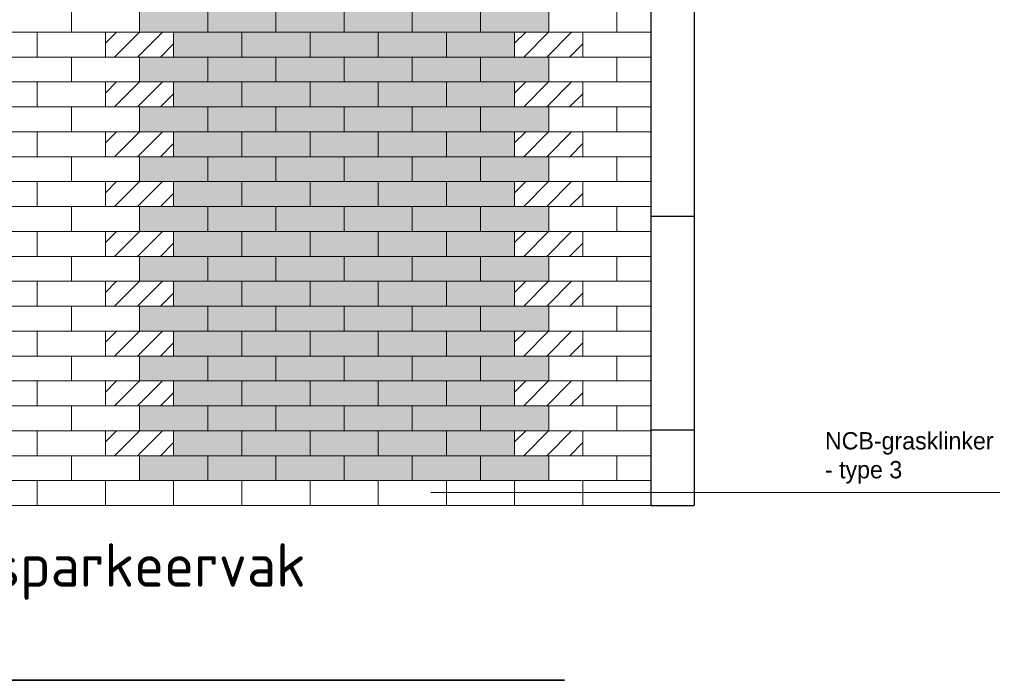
# Model space of a CAD drawing. Header units: metres. Extents: x 174255 to 175175, y 462028 to 462911.
# Tile 113 of 256: x 175103.86 to 175108.4, y 462255.55 to 462258.6. Entities that reach past the tile are written whole.
import ezdxf

# ---------------------------------------------------------------- set-up
doc = ezdxf.new("R2010")
doc.units = ezdxf.units.M
for name, color, linetype, lineweight in [('-DR-dsn-vh-arc-bss', 10, 'Continuous', 9), ('N-XX-AL-DOORSNEDE-T20', 7, 'Continuous', 20), ('N-XX-AL-DOORSNEDE-T40', 7, 'Continuous', 35)]:
    doc.layers.add(name, color=color, linetype=linetype, lineweight=lineweight)
doc.layers.add('-DR-dsn-vh-arc-parkeervakken groen', color=7, linetype='Continuous', lineweight=9, true_color=0xa7bba5)
doc.layers.add('-DR-dsn-vh-bandenlijn', color=50, linetype='Continuous')
doc.styles.add('NLCS-ISO-M50-T20', font='NLCS-ISO.ttf', dxfattribs={"height": 0.1})
doc.styles.add('NLCS-ISO-M50-T40', font='NLCS-ISO.ttf', dxfattribs={"height": 0.2})

msp = doc.modelspace()

# ---------------------------------------------------------------- hatches: boundary and pattern name
at = {"layer": '-DR-dsn-vh-arc-parkeervakken groen'}
h = msp.add_hatch(color=256, dxfattribs=at)
h.dxf.hatch_style = 1
h.paths.add_polyline_path([(175104.4093, 462258.544), (175104.7243, 462258.544), (175104.7243, 462258.659), (175104.4093, 462258.659)])
h = msp.add_hatch(color=256, dxfattribs=at)
h.dxf.hatch_style = 1
h.paths.add_polyline_path([(175104.7243, 462258.544), (175105.0393, 462258.544), (175105.0393, 462258.659), (175104.7243, 462258.659)])
h = msp.add_hatch(color=256, dxfattribs=at)
h.dxf.hatch_style = 1
h.paths.add_polyline_path([(175105.0393, 462258.544), (175105.3543, 462258.544), (175105.3543, 462258.659), (175105.0393, 462258.659)])
h = msp.add_hatch(color=256, dxfattribs=at)
h.dxf.hatch_style = 1
h.paths.add_polyline_path([(175105.3543, 462258.544), (175105.6693, 462258.544), (175105.6693, 462258.659), (175105.3543, 462258.659)])
h = msp.add_hatch(color=256, dxfattribs=at)
h.dxf.hatch_style = 1
h.paths.add_polyline_path([(175105.6693, 462258.544), (175105.9843, 462258.544), (175105.9843, 462258.659), (175105.6693, 462258.659)])
h = msp.add_hatch(color=256, dxfattribs=at)
h.dxf.hatch_style = 1
h.paths.add_polyline_path([(175105.9843, 462258.544), (175106.2993, 462258.544), (175106.2993, 462258.659), (175105.9843, 462258.659)])
h = msp.add_hatch(dxfattribs=at)
h.set_pattern_fill('AAL-PERSONEN', color=256, scale=5, pattern_type=2)
h.set_pattern_definition([(45, (-2.4057, 0.68589), (-0.053033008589, 0.053033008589), [])])
h.paths.add_polyline_path([(175104.2518, 462258.429), (175104.5668, 462258.429), (175104.5668, 462258.544), (175104.2518, 462258.544)])
h = msp.add_hatch(color=256, dxfattribs=at)
h.dxf.hatch_style = 1
h.paths.add_polyline_path([(175104.5668, 462258.429), (175104.8818, 462258.429), (175104.8818, 462258.544), (175104.5668, 462258.544)])
h = msp.add_hatch(color=256, dxfattribs=at)
h.dxf.hatch_style = 1
h.paths.add_polyline_path([(175104.8818, 462258.429), (175105.1968, 462258.429), (175105.1968, 462258.544), (175104.8818, 462258.544)])
h = msp.add_hatch(color=256, dxfattribs=at)
h.dxf.hatch_style = 1
h.paths.add_polyline_path([(175105.1968, 462258.429), (175105.5118, 462258.429), (175105.5118, 462258.544), (175105.1968, 462258.544)])
h = msp.add_hatch(color=256, dxfattribs=at)
h.dxf.hatch_style = 1
h.paths.add_polyline_path([(175105.5118, 462258.429), (175105.8268, 462258.429), (175105.8268, 462258.544), (175105.5118, 462258.544)])
h = msp.add_hatch(color=256, dxfattribs=at)
h.dxf.hatch_style = 1
h.paths.add_polyline_path([(175105.8268, 462258.429), (175106.1418, 462258.429), (175106.1418, 462258.544), (175105.8268, 462258.544)])
h = msp.add_hatch(dxfattribs=at)
h.set_pattern_fill('AAL-PERSONEN', color=256, scale=5, pattern_type=2)
h.set_pattern_definition([(45, (-0.5157, 0.68589), (-0.053033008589, 0.053033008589), [])])
h.paths.add_polyline_path([(175106.1418, 462258.429), (175106.4568, 462258.429), (175106.4568, 462258.544), (175106.1418, 462258.544)])
h = msp.add_hatch(color=256, dxfattribs=at)
h.dxf.hatch_style = 1
h.paths.add_polyline_path([(175104.4093, 462258.314), (175104.7243, 462258.314), (175104.7243, 462258.429), (175104.4093, 462258.429)])
h = msp.add_hatch(color=256, dxfattribs=at)
h.dxf.hatch_style = 1
h.paths.add_polyline_path([(175104.7243, 462258.314), (175105.0393, 462258.314), (175105.0393, 462258.429), (175104.7243, 462258.429)])
h = msp.add_hatch(color=256, dxfattribs=at)
h.dxf.hatch_style = 1
h.paths.add_polyline_path([(175105.0393, 462258.314), (175105.3543, 462258.314), (175105.3543, 462258.429), (175105.0393, 462258.429)])
h = msp.add_hatch(color=256, dxfattribs=at)
h.dxf.hatch_style = 1
h.paths.add_polyline_path([(175105.3543, 462258.314), (175105.6693, 462258.314), (175105.6693, 462258.429), (175105.3543, 462258.429)])
h = msp.add_hatch(color=256, dxfattribs=at)
h.dxf.hatch_style = 1
h.paths.add_polyline_path([(175105.6693, 462258.314), (175105.9843, 462258.314), (175105.9843, 462258.429), (175105.6693, 462258.429)])
h = msp.add_hatch(color=256, dxfattribs=at)
h.dxf.hatch_style = 1
h.paths.add_polyline_path([(175105.9843, 462258.314), (175106.2993, 462258.314), (175106.2993, 462258.429), (175105.9843, 462258.429)])
h = msp.add_hatch(dxfattribs=at)
h.set_pattern_fill('AAL-PERSONEN', color=256, scale=5, pattern_type=2)
h.set_pattern_definition([(45, (-2.4057, 0.45589), (-0.053033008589, 0.053033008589), [])])
h.paths.add_polyline_path([(175104.2518, 462258.199), (175104.5668, 462258.199), (175104.5668, 462258.314), (175104.2518, 462258.314)])
h = msp.add_hatch(color=256, dxfattribs=at)
h.dxf.hatch_style = 1
h.paths.add_polyline_path([(175104.5668, 462258.199), (175104.8818, 462258.199), (175104.8818, 462258.314), (175104.5668, 462258.314)])
h = msp.add_hatch(color=256, dxfattribs=at)
h.dxf.hatch_style = 1
h.paths.add_polyline_path([(175104.8818, 462258.199), (175105.1968, 462258.199), (175105.1968, 462258.314), (175104.8818, 462258.314)])
h = msp.add_hatch(color=256, dxfattribs=at)
h.dxf.hatch_style = 1
h.paths.add_polyline_path([(175105.1968, 462258.199), (175105.5118, 462258.199), (175105.5118, 462258.314), (175105.1968, 462258.314)])
h = msp.add_hatch(color=256, dxfattribs=at)
h.dxf.hatch_style = 1
h.paths.add_polyline_path([(175105.5118, 462258.199), (175105.8268, 462258.199), (175105.8268, 462258.314), (175105.5118, 462258.314)])
h = msp.add_hatch(color=256, dxfattribs=at)
h.dxf.hatch_style = 1
h.paths.add_polyline_path([(175105.8268, 462258.199), (175106.1418, 462258.199), (175106.1418, 462258.314), (175105.8268, 462258.314)])
h = msp.add_hatch(dxfattribs=at)
h.set_pattern_fill('AAL-PERSONEN', color=256, scale=5, pattern_type=2)
h.set_pattern_definition([(45, (-0.5157, 0.45589), (-0.053033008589, 0.053033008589), [])])
h.paths.add_polyline_path([(175106.1418, 462258.199), (175106.4568, 462258.199), (175106.4568, 462258.314), (175106.1418, 462258.314)])
h = msp.add_hatch(color=256, dxfattribs=at)
h.dxf.hatch_style = 1
h.paths.add_polyline_path([(175104.4093, 462258.084), (175104.7243, 462258.084), (175104.7243, 462258.199), (175104.4093, 462258.199)])
h = msp.add_hatch(color=256, dxfattribs=at)
h.dxf.hatch_style = 1
h.paths.add_polyline_path([(175104.7243, 462258.084), (175105.0393, 462258.084), (175105.0393, 462258.199), (175104.7243, 462258.199)])
h = msp.add_hatch(color=256, dxfattribs=at)
h.dxf.hatch_style = 1
h.paths.add_polyline_path([(175105.0393, 462258.084), (175105.3543, 462258.084), (175105.3543, 462258.199), (175105.0393, 462258.199)])
h = msp.add_hatch(color=256, dxfattribs=at)
h.dxf.hatch_style = 1
h.paths.add_polyline_path([(175105.3543, 462258.084), (175105.6693, 462258.084), (175105.6693, 462258.199), (175105.3543, 462258.199)])
h = msp.add_hatch(color=256, dxfattribs=at)
h.dxf.hatch_style = 1
h.paths.add_polyline_path([(175105.6693, 462258.084), (175105.9843, 462258.084), (175105.9843, 462258.199), (175105.6693, 462258.199)])
h = msp.add_hatch(color=256, dxfattribs=at)
h.dxf.hatch_style = 1
h.paths.add_polyline_path([(175105.9843, 462258.084), (175106.2993, 462258.084), (175106.2993, 462258.199), (175105.9843, 462258.199)])
h = msp.add_hatch(dxfattribs=at)
h.set_pattern_fill('AAL-PERSONEN', color=256, scale=5, pattern_type=2)
h.set_pattern_definition([(45, (-2.4057, 0.22589), (-0.053033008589, 0.053033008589), [])])
h.paths.add_polyline_path([(175104.2518, 462257.969), (175104.5668, 462257.969), (175104.5668, 462258.084), (175104.2518, 462258.084)])
h = msp.add_hatch(color=256, dxfattribs=at)
h.dxf.hatch_style = 1
h.paths.add_polyline_path([(175104.5668, 462257.969), (175104.8818, 462257.969), (175104.8818, 462258.084), (175104.5668, 462258.084)])
h = msp.add_hatch(color=256, dxfattribs=at)
h.dxf.hatch_style = 1
h.paths.add_polyline_path([(175104.8818, 462257.969), (175105.1968, 462257.969), (175105.1968, 462258.084), (175104.8818, 462258.084)])
h = msp.add_hatch(color=256, dxfattribs=at)
h.dxf.hatch_style = 1
h.paths.add_polyline_path([(175105.1968, 462257.969), (175105.5118, 462257.969), (175105.5118, 462258.084), (175105.1968, 462258.084)])
h = msp.add_hatch(color=256, dxfattribs=at)
h.dxf.hatch_style = 1
h.paths.add_polyline_path([(175105.5118, 462257.969), (175105.8268, 462257.969), (175105.8268, 462258.084), (175105.5118, 462258.084)])
h = msp.add_hatch(color=256, dxfattribs=at)
h.dxf.hatch_style = 1
h.paths.add_polyline_path([(175105.8268, 462257.969), (175106.1418, 462257.969), (175106.1418, 462258.084), (175105.8268, 462258.084)])
h = msp.add_hatch(dxfattribs=at)
h.set_pattern_fill('AAL-PERSONEN', color=256, scale=5, pattern_type=2)
h.set_pattern_definition([(45, (-0.5157, 0.22589), (-0.053033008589, 0.053033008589), [])])
h.paths.add_polyline_path([(175106.1418, 462257.969), (175106.4568, 462257.969), (175106.4568, 462258.084), (175106.1418, 462258.084)])
h = msp.add_hatch(color=256, dxfattribs=at)
h.dxf.hatch_style = 1
h.paths.add_polyline_path([(175104.4093, 462257.854), (175104.7243, 462257.854), (175104.7243, 462257.969), (175104.4093, 462257.969)])
h = msp.add_hatch(color=256, dxfattribs=at)
h.dxf.hatch_style = 1
h.paths.add_polyline_path([(175104.7243, 462257.854), (175105.0393, 462257.854), (175105.0393, 462257.969), (175104.7243, 462257.969)])
h = msp.add_hatch(color=256, dxfattribs=at)
h.dxf.hatch_style = 1
h.paths.add_polyline_path([(175105.0393, 462257.854), (175105.3543, 462257.854), (175105.3543, 462257.969), (175105.0393, 462257.969)])
h = msp.add_hatch(color=256, dxfattribs=at)
h.dxf.hatch_style = 1
h.paths.add_polyline_path([(175105.3543, 462257.854), (175105.6693, 462257.854), (175105.6693, 462257.969), (175105.3543, 462257.969)])
h = msp.add_hatch(color=256, dxfattribs=at)
h.dxf.hatch_style = 1
h.paths.add_polyline_path([(175105.6693, 462257.854), (175105.9843, 462257.854), (175105.9843, 462257.969), (175105.6693, 462257.969)])
h = msp.add_hatch(color=256, dxfattribs=at)
h.dxf.hatch_style = 1
h.paths.add_polyline_path([(175105.9843, 462257.854), (175106.2993, 462257.854), (175106.2993, 462257.969), (175105.9843, 462257.969)])
h = msp.add_hatch(dxfattribs=at)
h.set_pattern_fill('AAL-PERSONEN', color=256, scale=5, pattern_type=2)
h.set_pattern_definition([(45, (-2.4057, -0.00411), (-0.053033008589, 0.053033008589), [])])
h.paths.add_polyline_path([(175104.2518, 462257.739), (175104.5668, 462257.739), (175104.5668, 462257.854), (175104.2518, 462257.854)])
h = msp.add_hatch(color=256, dxfattribs=at)
h.dxf.hatch_style = 1
h.paths.add_polyline_path([(175104.5668, 462257.739), (175104.8818, 462257.739), (175104.8818, 462257.854), (175104.5668, 462257.854)])
h = msp.add_hatch(color=256, dxfattribs=at)
h.dxf.hatch_style = 1
h.paths.add_polyline_path([(175104.8818, 462257.739), (175105.1968, 462257.739), (175105.1968, 462257.854), (175104.8818, 462257.854)])
h = msp.add_hatch(color=256, dxfattribs=at)
h.dxf.hatch_style = 1
h.paths.add_polyline_path([(175105.1968, 462257.739), (175105.5118, 462257.739), (175105.5118, 462257.854), (175105.1968, 462257.854)])
h = msp.add_hatch(color=256, dxfattribs=at)
h.dxf.hatch_style = 1
h.paths.add_polyline_path([(175105.5118, 462257.739), (175105.8268, 462257.739), (175105.8268, 462257.854), (175105.5118, 462257.854)])
h = msp.add_hatch(color=256, dxfattribs=at)
h.dxf.hatch_style = 1
h.paths.add_polyline_path([(175105.8268, 462257.739), (175106.1418, 462257.739), (175106.1418, 462257.854), (175105.8268, 462257.854)])
h = msp.add_hatch(dxfattribs=at)
h.set_pattern_fill('AAL-PERSONEN', color=256, scale=5, pattern_type=2)
h.set_pattern_definition([(45, (-0.5157, -0.00411), (-0.053033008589, 0.053033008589), [])])
h.paths.add_polyline_path([(175106.1418, 462257.739), (175106.4568, 462257.739), (175106.4568, 462257.854), (175106.1418, 462257.854)])
h = msp.add_hatch(color=256, dxfattribs=at)
h.dxf.hatch_style = 1
h.paths.add_polyline_path([(175104.4093, 462257.624), (175104.7243, 462257.624), (175104.7243, 462257.739), (175104.4093, 462257.739)])
h = msp.add_hatch(color=256, dxfattribs=at)
h.dxf.hatch_style = 1
h.paths.add_polyline_path([(175104.7243, 462257.624), (175105.0393, 462257.624), (175105.0393, 462257.739), (175104.7243, 462257.739)])
h = msp.add_hatch(color=256, dxfattribs=at)
h.dxf.hatch_style = 1
h.paths.add_polyline_path([(175105.0393, 462257.624), (175105.3543, 462257.624), (175105.3543, 462257.739), (175105.0393, 462257.739)])
h = msp.add_hatch(color=256, dxfattribs=at)
h.dxf.hatch_style = 1
h.paths.add_polyline_path([(175105.3543, 462257.624), (175105.6693, 462257.624), (175105.6693, 462257.739), (175105.3543, 462257.739)])
h = msp.add_hatch(color=256, dxfattribs=at)
h.dxf.hatch_style = 1
h.paths.add_polyline_path([(175105.6693, 462257.624), (175105.9843, 462257.624), (175105.9843, 462257.739), (175105.6693, 462257.739)])
h = msp.add_hatch(color=256, dxfattribs=at)
h.dxf.hatch_style = 1
h.paths.add_polyline_path([(175105.9843, 462257.624), (175106.2993, 462257.624), (175106.2993, 462257.739), (175105.9843, 462257.739)])
h = msp.add_hatch(dxfattribs=at)
h.set_pattern_fill('AAL-PERSONEN', color=256, scale=5, pattern_type=2)
h.set_pattern_definition([(45, (-2.4057, -0.23411), (-0.053033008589, 0.053033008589), [])])
h.paths.add_polyline_path([(175104.2518, 462257.509), (175104.5668, 462257.509), (175104.5668, 462257.624), (175104.2518, 462257.624)])
h = msp.add_hatch(color=256, dxfattribs=at)
h.dxf.hatch_style = 1
h.paths.add_polyline_path([(175104.5668, 462257.509), (175104.8818, 462257.509), (175104.8818, 462257.624), (175104.5668, 462257.624)])
h = msp.add_hatch(color=256, dxfattribs=at)
h.dxf.hatch_style = 1
h.paths.add_polyline_path([(175104.8818, 462257.509), (175105.1968, 462257.509), (175105.1968, 462257.624), (175104.8818, 462257.624)])
h = msp.add_hatch(color=256, dxfattribs=at)
h.dxf.hatch_style = 1
h.paths.add_polyline_path([(175105.1968, 462257.509), (175105.5118, 462257.509), (175105.5118, 462257.624), (175105.1968, 462257.624)])
h = msp.add_hatch(color=256, dxfattribs=at)
h.dxf.hatch_style = 1
h.paths.add_polyline_path([(175105.5118, 462257.509), (175105.8268, 462257.509), (175105.8268, 462257.624), (175105.5118, 462257.624)])
h = msp.add_hatch(color=256, dxfattribs=at)
h.dxf.hatch_style = 1
h.paths.add_polyline_path([(175105.8268, 462257.509), (175106.1418, 462257.509), (175106.1418, 462257.624), (175105.8268, 462257.624)])
h = msp.add_hatch(dxfattribs=at)
h.set_pattern_fill('AAL-PERSONEN', color=256, scale=5, pattern_type=2)
h.set_pattern_definition([(45, (-0.5157, -0.23411), (-0.053033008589, 0.053033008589), [])])
h.paths.add_polyline_path([(175106.1418, 462257.509), (175106.4568, 462257.509), (175106.4568, 462257.624), (175106.1418, 462257.624)])
h = msp.add_hatch(color=256, dxfattribs=at)
h.dxf.hatch_style = 1
h.paths.add_polyline_path([(175104.4093, 462257.394), (175104.7243, 462257.394), (175104.7243, 462257.509), (175104.4093, 462257.509)])
h = msp.add_hatch(color=256, dxfattribs=at)
h.dxf.hatch_style = 1
h.paths.add_polyline_path([(175104.7243, 462257.394), (175105.0393, 462257.394), (175105.0393, 462257.509), (175104.7243, 462257.509)])
h = msp.add_hatch(color=256, dxfattribs=at)
h.dxf.hatch_style = 1
h.paths.add_polyline_path([(175105.0393, 462257.394), (175105.3543, 462257.394), (175105.3543, 462257.509), (175105.0393, 462257.509)])
h = msp.add_hatch(color=256, dxfattribs=at)
h.dxf.hatch_style = 1
h.paths.add_polyline_path([(175105.3543, 462257.394), (175105.6693, 462257.394), (175105.6693, 462257.509), (175105.3543, 462257.509)])
h = msp.add_hatch(color=256, dxfattribs=at)
h.dxf.hatch_style = 1
h.paths.add_polyline_path([(175105.6693, 462257.394), (175105.9843, 462257.394), (175105.9843, 462257.509), (175105.6693, 462257.509)])
h = msp.add_hatch(color=256, dxfattribs=at)
h.dxf.hatch_style = 1
h.paths.add_polyline_path([(175105.9843, 462257.394), (175106.2993, 462257.394), (175106.2993, 462257.509), (175105.9843, 462257.509)])
h = msp.add_hatch(dxfattribs=at)
h.set_pattern_fill('AAL-PERSONEN', color=256, scale=5, pattern_type=2)
h.set_pattern_definition([(45, (-2.4057, -0.46411), (-0.053033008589, 0.053033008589), [])])
h.paths.add_polyline_path([(175104.2518, 462257.279), (175104.5668, 462257.279), (175104.5668, 462257.394), (175104.2518, 462257.394)])
h = msp.add_hatch(color=256, dxfattribs=at)
h.dxf.hatch_style = 1
h.paths.add_polyline_path([(175104.5668, 462257.279), (175104.8818, 462257.279), (175104.8818, 462257.394), (175104.5668, 462257.394)])
h = msp.add_hatch(color=256, dxfattribs=at)
h.dxf.hatch_style = 1
h.paths.add_polyline_path([(175104.8818, 462257.279), (175105.1968, 462257.279), (175105.1968, 462257.394), (175104.8818, 462257.394)])
h = msp.add_hatch(color=256, dxfattribs=at)
h.dxf.hatch_style = 1
h.paths.add_polyline_path([(175105.1968, 462257.279), (175105.5118, 462257.279), (175105.5118, 462257.394), (175105.1968, 462257.394)])
h = msp.add_hatch(color=256, dxfattribs=at)
h.dxf.hatch_style = 1
h.paths.add_polyline_path([(175105.5118, 462257.279), (175105.8268, 462257.279), (175105.8268, 462257.394), (175105.5118, 462257.394)])
h = msp.add_hatch(color=256, dxfattribs=at)
h.dxf.hatch_style = 1
h.paths.add_polyline_path([(175105.8268, 462257.279), (175106.1418, 462257.279), (175106.1418, 462257.394), (175105.8268, 462257.394)])
h = msp.add_hatch(dxfattribs=at)
h.set_pattern_fill('AAL-PERSONEN', color=256, scale=5, pattern_type=2)
h.set_pattern_definition([(45, (-0.5157, -0.46411), (-0.053033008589, 0.053033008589), [])])
h.paths.add_polyline_path([(175106.1418, 462257.279), (175106.4568, 462257.279), (175106.4568, 462257.394), (175106.1418, 462257.394)])
h = msp.add_hatch(color=256, dxfattribs=at)
h.dxf.hatch_style = 1
h.paths.add_polyline_path([(175104.4093, 462257.164), (175104.7243, 462257.164), (175104.7243, 462257.279), (175104.4093, 462257.279)])
h = msp.add_hatch(color=256, dxfattribs=at)
h.dxf.hatch_style = 1
h.paths.add_polyline_path([(175104.7243, 462257.164), (175105.0393, 462257.164), (175105.0393, 462257.279), (175104.7243, 462257.279)])
h = msp.add_hatch(color=256, dxfattribs=at)
h.dxf.hatch_style = 1
h.paths.add_polyline_path([(175105.0393, 462257.164), (175105.3543, 462257.164), (175105.3543, 462257.279), (175105.0393, 462257.279)])
h = msp.add_hatch(color=256, dxfattribs=at)
h.dxf.hatch_style = 1
h.paths.add_polyline_path([(175105.3543, 462257.164), (175105.6693, 462257.164), (175105.6693, 462257.279), (175105.3543, 462257.279)])
h = msp.add_hatch(color=256, dxfattribs=at)
h.dxf.hatch_style = 1
h.paths.add_polyline_path([(175105.6693, 462257.164), (175105.9843, 462257.164), (175105.9843, 462257.279), (175105.6693, 462257.279)])
h = msp.add_hatch(color=256, dxfattribs=at)
h.dxf.hatch_style = 1
h.paths.add_polyline_path([(175105.9843, 462257.164), (175106.2993, 462257.164), (175106.2993, 462257.279), (175105.9843, 462257.279)])
h = msp.add_hatch(dxfattribs=at)
h.set_pattern_fill('AAL-PERSONEN', color=256, scale=5, pattern_type=2)
h.set_pattern_definition([(45, (-2.4057, -0.69411), (-0.053033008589, 0.053033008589), [])])
h.paths.add_polyline_path([(175104.2518, 462257.049), (175104.5668, 462257.049), (175104.5668, 462257.164), (175104.2518, 462257.164)])
h = msp.add_hatch(color=256, dxfattribs=at)
h.dxf.hatch_style = 1
h.paths.add_polyline_path([(175104.5668, 462257.049), (175104.8818, 462257.049), (175104.8818, 462257.164), (175104.5668, 462257.164)])
h = msp.add_hatch(color=256, dxfattribs=at)
h.dxf.hatch_style = 1
h.paths.add_polyline_path([(175104.8818, 462257.049), (175105.1968, 462257.049), (175105.1968, 462257.164), (175104.8818, 462257.164)])
h = msp.add_hatch(color=256, dxfattribs=at)
h.dxf.hatch_style = 1
h.paths.add_polyline_path([(175105.1968, 462257.049), (175105.5118, 462257.049), (175105.5118, 462257.164), (175105.1968, 462257.164)])
h = msp.add_hatch(color=256, dxfattribs=at)
h.dxf.hatch_style = 1
h.paths.add_polyline_path([(175105.5118, 462257.049), (175105.8268, 462257.049), (175105.8268, 462257.164), (175105.5118, 462257.164)])
h = msp.add_hatch(color=256, dxfattribs=at)
h.dxf.hatch_style = 1
h.paths.add_polyline_path([(175105.8268, 462257.049), (175106.1418, 462257.049), (175106.1418, 462257.164), (175105.8268, 462257.164)])
h = msp.add_hatch(dxfattribs=at)
h.set_pattern_fill('AAL-PERSONEN', color=256, scale=5, pattern_type=2)
h.set_pattern_definition([(45, (-0.5157, -0.69411), (-0.053033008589, 0.053033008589), [])])
h.paths.add_polyline_path([(175106.1418, 462257.049), (175106.4568, 462257.049), (175106.4568, 462257.164), (175106.1418, 462257.164)])
h = msp.add_hatch(color=256, dxfattribs=at)
h.dxf.hatch_style = 1
h.paths.add_polyline_path([(175104.4093, 462256.934), (175104.7243, 462256.934), (175104.7243, 462257.049), (175104.4093, 462257.049)])
h = msp.add_hatch(color=256, dxfattribs=at)
h.dxf.hatch_style = 1
h.paths.add_polyline_path([(175104.7243, 462256.934), (175105.0393, 462256.934), (175105.0393, 462257.049), (175104.7243, 462257.049)])
h = msp.add_hatch(color=256, dxfattribs=at)
h.dxf.hatch_style = 1
h.paths.add_polyline_path([(175105.0393, 462256.934), (175105.3543, 462256.934), (175105.3543, 462257.049), (175105.0393, 462257.049)])
h = msp.add_hatch(color=256, dxfattribs=at)
h.dxf.hatch_style = 1
h.paths.add_polyline_path([(175105.3543, 462256.934), (175105.6693, 462256.934), (175105.6693, 462257.049), (175105.3543, 462257.049)])
h = msp.add_hatch(color=256, dxfattribs=at)
h.dxf.hatch_style = 1
h.paths.add_polyline_path([(175105.6693, 462256.934), (175105.9843, 462256.934), (175105.9843, 462257.049), (175105.6693, 462257.049)])
h = msp.add_hatch(color=256, dxfattribs=at)
h.dxf.hatch_style = 1
h.paths.add_polyline_path([(175105.9843, 462256.934), (175106.2993, 462256.934), (175106.2993, 462257.049), (175105.9843, 462257.049)])
h = msp.add_hatch(dxfattribs=at)
h.set_pattern_fill('AAL-PERSONEN', color=256, scale=5, pattern_type=2)
h.set_pattern_definition([(45, (-2.4057, -0.92411), (-0.053033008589, 0.053033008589), [])])
h.paths.add_polyline_path([(175104.2518, 462256.819), (175104.5668, 462256.819), (175104.5668, 462256.934), (175104.2518, 462256.934)])
h = msp.add_hatch(color=256, dxfattribs=at)
h.dxf.hatch_style = 1
h.paths.add_polyline_path([(175104.5668, 462256.819), (175104.8818, 462256.819), (175104.8818, 462256.934), (175104.5668, 462256.934)])
h = msp.add_hatch(color=256, dxfattribs=at)
h.dxf.hatch_style = 1
h.paths.add_polyline_path([(175104.8818, 462256.819), (175105.1968, 462256.819), (175105.1968, 462256.934), (175104.8818, 462256.934)])
h = msp.add_hatch(color=256, dxfattribs=at)
h.dxf.hatch_style = 1
h.paths.add_polyline_path([(175105.1968, 462256.819), (175105.5118, 462256.819), (175105.5118, 462256.934), (175105.1968, 462256.934)])
h = msp.add_hatch(color=256, dxfattribs=at)
h.dxf.hatch_style = 1
h.paths.add_polyline_path([(175105.5118, 462256.819), (175105.8268, 462256.819), (175105.8268, 462256.934), (175105.5118, 462256.934)])
h = msp.add_hatch(color=256, dxfattribs=at)
h.dxf.hatch_style = 1
h.paths.add_polyline_path([(175105.8268, 462256.819), (175106.1418, 462256.819), (175106.1418, 462256.934), (175105.8268, 462256.934)])
h = msp.add_hatch(dxfattribs=at)
h.set_pattern_fill('AAL-PERSONEN', color=256, scale=5, pattern_type=2)
h.set_pattern_definition([(45, (-0.5157, -0.92411), (-0.053033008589, 0.053033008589), [])])
h.paths.add_polyline_path([(175106.1418, 462256.819), (175106.4568, 462256.819), (175106.4568, 462256.934), (175106.1418, 462256.934)])
h = msp.add_hatch(color=256, dxfattribs=at)
h.dxf.hatch_style = 1
h.paths.add_polyline_path([(175104.4093, 462256.704), (175104.7243, 462256.704), (175104.7243, 462256.819), (175104.4093, 462256.819)])
h = msp.add_hatch(color=256, dxfattribs=at)
h.dxf.hatch_style = 1
h.paths.add_polyline_path([(175104.7243, 462256.704), (175105.0393, 462256.704), (175105.0393, 462256.819), (175104.7243, 462256.819)])
h = msp.add_hatch(color=256, dxfattribs=at)
h.dxf.hatch_style = 1
h.paths.add_polyline_path([(175105.0393, 462256.704), (175105.3543, 462256.704), (175105.3543, 462256.819), (175105.0393, 462256.819)])
h = msp.add_hatch(color=256, dxfattribs=at)
h.dxf.hatch_style = 1
h.paths.add_polyline_path([(175105.3543, 462256.704), (175105.6693, 462256.704), (175105.6693, 462256.819), (175105.3543, 462256.819)])
h = msp.add_hatch(color=256, dxfattribs=at)
h.dxf.hatch_style = 1
h.paths.add_polyline_path([(175105.6693, 462256.704), (175105.9843, 462256.704), (175105.9843, 462256.819), (175105.6693, 462256.819)])
h = msp.add_hatch(color=256, dxfattribs=at)
h.dxf.hatch_style = 1
h.paths.add_polyline_path([(175105.9843, 462256.704), (175106.2993, 462256.704), (175106.2993, 462256.819), (175105.9843, 462256.819)])
h = msp.add_hatch(dxfattribs=at)
h.set_pattern_fill('AAL-PERSONEN', color=256, scale=5, pattern_type=2)
h.set_pattern_definition([(45, (-2.4057, -1.15411), (-0.053033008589, 0.053033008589), [])])
h.paths.add_polyline_path([(175104.2518, 462256.589), (175104.5668, 462256.589), (175104.5668, 462256.704), (175104.2518, 462256.704)])
h = msp.add_hatch(color=256, dxfattribs=at)
h.dxf.hatch_style = 1
h.paths.add_polyline_path([(175104.5668, 462256.589), (175104.8818, 462256.589), (175104.8818, 462256.704), (175104.5668, 462256.704)])
h = msp.add_hatch(color=256, dxfattribs=at)
h.dxf.hatch_style = 1
h.paths.add_polyline_path([(175104.8818, 462256.589), (175105.1968, 462256.589), (175105.1968, 462256.704), (175104.8818, 462256.704)])
h = msp.add_hatch(color=256, dxfattribs=at)
h.dxf.hatch_style = 1
h.paths.add_polyline_path([(175105.1968, 462256.589), (175105.5118, 462256.589), (175105.5118, 462256.704), (175105.1968, 462256.704)])
h = msp.add_hatch(color=256, dxfattribs=at)
h.dxf.hatch_style = 1
h.paths.add_polyline_path([(175105.5118, 462256.589), (175105.8268, 462256.589), (175105.8268, 462256.704), (175105.5118, 462256.704)])
h = msp.add_hatch(color=256, dxfattribs=at)
h.dxf.hatch_style = 1
h.paths.add_polyline_path([(175105.8268, 462256.589), (175106.1418, 462256.589), (175106.1418, 462256.704), (175105.8268, 462256.704)])
h = msp.add_hatch(dxfattribs=at)
h.set_pattern_fill('AAL-PERSONEN', color=256, scale=5, pattern_type=2)
h.set_pattern_definition([(45, (-0.5157, -1.15411), (-0.053033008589, 0.053033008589), [])])
h.paths.add_polyline_path([(175106.1418, 462256.589), (175106.4568, 462256.589), (175106.4568, 462256.704), (175106.1418, 462256.704)])
h = msp.add_hatch(color=256, dxfattribs=at)
h.dxf.hatch_style = 1
h.paths.add_polyline_path([(175104.4093, 462256.474), (175104.7243, 462256.474), (175104.7243, 462256.589), (175104.4093, 462256.589)])
h = msp.add_hatch(color=256, dxfattribs=at)
h.dxf.hatch_style = 1
h.paths.add_polyline_path([(175104.7243, 462256.474), (175105.0393, 462256.474), (175105.0393, 462256.589), (175104.7243, 462256.589)])
h = msp.add_hatch(color=256, dxfattribs=at)
h.dxf.hatch_style = 1
h.paths.add_polyline_path([(175105.0393, 462256.474), (175105.3543, 462256.474), (175105.3543, 462256.589), (175105.0393, 462256.589)])
h = msp.add_hatch(color=256, dxfattribs=at)
h.dxf.hatch_style = 1
h.paths.add_polyline_path([(175105.3543, 462256.474), (175105.6693, 462256.474), (175105.6693, 462256.589), (175105.3543, 462256.589)])
h = msp.add_hatch(color=256, dxfattribs=at)
h.dxf.hatch_style = 1
h.paths.add_polyline_path([(175105.6693, 462256.474), (175105.9843, 462256.474), (175105.9843, 462256.589), (175105.6693, 462256.589)])
h = msp.add_hatch(color=256, dxfattribs=at)
h.dxf.hatch_style = 1
h.paths.add_polyline_path([(175105.9843, 462256.474), (175106.2993, 462256.474), (175106.2993, 462256.589), (175105.9843, 462256.589)])

# ---------------------------------------------------------------- linework, layer by layer
at = {"layer": '-DR-dsn-vh-arc-bss'}
for points in [[(175103.7793, 462258.544), (175104.0943, 462258.544), (175104.0943, 462258.659), (175103.7793, 462258.659)], [(175104.0943, 462258.544), (175104.4093, 462258.544), (175104.4093, 462258.659), (175104.0943, 462258.659)], [(175104.4093, 462258.544), (175104.7243, 462258.544), (175104.7243, 462258.659), (175104.4093, 462258.659)], [(175104.7243, 462258.544), (175105.0393, 462258.544), (175105.0393, 462258.659), (175104.7243, 462258.659)], [(175105.0393, 462258.544), (175105.3543, 462258.544), (175105.3543, 462258.659), (175105.0393, 462258.659)], [(175105.3543, 462258.544), (175105.6693, 462258.544), (175105.6693, 462258.659), (175105.3543, 462258.659)], [(175105.6693, 462258.544), (175105.9843, 462258.544), (175105.9843, 462258.659), (175105.6693, 462258.659)], [(175105.9843, 462258.544), (175106.2993, 462258.544), (175106.2993, 462258.659), (175105.9843, 462258.659)], [(175106.2993, 462258.544), (175106.6143, 462258.544), (175106.6143, 462258.659), (175106.2993, 462258.659)], [(175106.6143, 462258.544), (175106.7718, 462258.544), (175106.7718, 462258.659), (175106.6143, 462258.659)], [(175103.6218, 462258.429), (175103.9368, 462258.429), (175103.9368, 462258.544), (175103.6218, 462258.544)], [(175103.9368, 462258.429), (175104.2518, 462258.429), (175104.2518, 462258.544), (175103.9368, 462258.544)], [(175104.2518, 462258.429), (175104.5668, 462258.429), (175104.5668, 462258.544), (175104.2518, 462258.544)], [(175104.5668, 462258.429), (175104.8818, 462258.429), (175104.8818, 462258.544), (175104.5668, 462258.544)], [(175104.8818, 462258.429), (175105.1968, 462258.429), (175105.1968, 462258.544), (175104.8818, 462258.544)], [(175105.1968, 462258.429), (175105.5118, 462258.429), (175105.5118, 462258.544), (175105.1968, 462258.544)], [(175105.5118, 462258.429), (175105.8268, 462258.429), (175105.8268, 462258.544), (175105.5118, 462258.544)], [(175105.8268, 462258.429), (175106.1418, 462258.429), (175106.1418, 462258.544), (175105.8268, 462258.544)], [(175106.1418, 462258.429), (175106.4568, 462258.429), (175106.4568, 462258.544), (175106.1418, 462258.544)], [(175106.4568, 462258.429), (175106.7718, 462258.429), (175106.7718, 462258.544), (175106.4568, 462258.544)], [(175103.7793, 462258.314), (175104.0943, 462258.314), (175104.0943, 462258.429), (175103.7793, 462258.429)], [(175104.0943, 462258.314), (175104.4093, 462258.314), (175104.4093, 462258.429), (175104.0943, 462258.429)], [(175104.4093, 462258.314), (175104.7243, 462258.314), (175104.7243, 462258.429), (175104.4093, 462258.429)], [(175104.7243, 462258.314), (175105.0393, 462258.314), (175105.0393, 462258.429), (175104.7243, 462258.429)], [(175105.0393, 462258.314), (175105.3543, 462258.314), (175105.3543, 462258.429), (175105.0393, 462258.429)], [(175105.3543, 462258.314), (175105.6693, 462258.314), (175105.6693, 462258.429), (175105.3543, 462258.429)], [(175105.6693, 462258.314), (175105.9843, 462258.314), (175105.9843, 462258.429), (175105.6693, 462258.429)], [(175105.9843, 462258.314), (175106.2993, 462258.314), (175106.2993, 462258.429), (175105.9843, 462258.429)], [(175106.2993, 462258.314), (175106.6143, 462258.314), (175106.6143, 462258.429), (175106.2993, 462258.429)], [(175106.6143, 462258.314), (175106.7718, 462258.314), (175106.7718, 462258.429), (175106.6143, 462258.429)], [(175103.6218, 462258.199), (175103.9368, 462258.199), (175103.9368, 462258.314), (175103.6218, 462258.314)], [(175103.9368, 462258.199), (175104.2518, 462258.199), (175104.2518, 462258.314), (175103.9368, 462258.314)], [(175104.2518, 462258.199), (175104.5668, 462258.199), (175104.5668, 462258.314), (175104.2518, 462258.314)], [(175104.5668, 462258.199), (175104.8818, 462258.199), (175104.8818, 462258.314), (175104.5668, 462258.314)], [(175104.8818, 462258.199), (175105.1968, 462258.199), (175105.1968, 462258.314), (175104.8818, 462258.314)], [(175105.1968, 462258.199), (175105.5118, 462258.199), (175105.5118, 462258.314), (175105.1968, 462258.314)], [(175105.5118, 462258.199), (175105.8268, 462258.199), (175105.8268, 462258.314), (175105.5118, 462258.314)], [(175105.8268, 462258.199), (175106.1418, 462258.199), (175106.1418, 462258.314), (175105.8268, 462258.314)], [(175106.1418, 462258.199), (175106.4568, 462258.199), (175106.4568, 462258.314), (175106.1418, 462258.314)], [(175106.4568, 462258.199), (175106.7718, 462258.199), (175106.7718, 462258.314), (175106.4568, 462258.314)], [(175103.7793, 462258.084), (175104.0943, 462258.084), (175104.0943, 462258.199), (175103.7793, 462258.199)], [(175104.0943, 462258.084), (175104.4093, 462258.084), (175104.4093, 462258.199), (175104.0943, 462258.199)], [(175104.4093, 462258.084), (175104.7243, 462258.084), (175104.7243, 462258.199), (175104.4093, 462258.199)], [(175104.7243, 462258.084), (175105.0393, 462258.084), (175105.0393, 462258.199), (175104.7243, 462258.199)], [(175105.0393, 462258.084), (175105.3543, 462258.084), (175105.3543, 462258.199), (175105.0393, 462258.199)], [(175105.3543, 462258.084), (175105.6693, 462258.084), (175105.6693, 462258.199), (175105.3543, 462258.199)], [(175105.6693, 462258.084), (175105.9843, 462258.084), (175105.9843, 462258.199), (175105.6693, 462258.199)], [(175105.9843, 462258.084), (175106.2993, 462258.084), (175106.2993, 462258.199), (175105.9843, 462258.199)], [(175106.2993, 462258.084), (175106.6143, 462258.084), (175106.6143, 462258.199), (175106.2993, 462258.199)], [(175106.6143, 462258.084), (175106.7718, 462258.084), (175106.7718, 462258.199), (175106.6143, 462258.199)], [(175103.6218, 462257.969), (175103.9368, 462257.969), (175103.9368, 462258.084), (175103.6218, 462258.084)], [(175103.9368, 462257.969), (175104.2518, 462257.969), (175104.2518, 462258.084), (175103.9368, 462258.084)], [(175104.2518, 462257.969), (175104.5668, 462257.969), (175104.5668, 462258.084), (175104.2518, 462258.084)], [(175104.5668, 462257.969), (175104.8818, 462257.969), (175104.8818, 462258.084), (175104.5668, 462258.084)], [(175104.8818, 462257.969), (175105.1968, 462257.969), (175105.1968, 462258.084), (175104.8818, 462258.084)], [(175105.1968, 462257.969), (175105.5118, 462257.969), (175105.5118, 462258.084), (175105.1968, 462258.084)], [(175105.5118, 462257.969), (175105.8268, 462257.969), (175105.8268, 462258.084), (175105.5118, 462258.084)], [(175105.8268, 462257.969), (175106.1418, 462257.969), (175106.1418, 462258.084), (175105.8268, 462258.084)], [(175106.1418, 462257.969), (175106.4568, 462257.969), (175106.4568, 462258.084), (175106.1418, 462258.084)], [(175106.4568, 462257.969), (175106.7718, 462257.969), (175106.7718, 462258.084), (175106.4568, 462258.084)], [(175103.7793, 462257.854), (175104.0943, 462257.854), (175104.0943, 462257.969), (175103.7793, 462257.969)], [(175104.0943, 462257.854), (175104.4093, 462257.854), (175104.4093, 462257.969), (175104.0943, 462257.969)], [(175104.4093, 462257.854), (175104.7243, 462257.854), (175104.7243, 462257.969), (175104.4093, 462257.969)], [(175104.7243, 462257.854), (175105.0393, 462257.854), (175105.0393, 462257.969), (175104.7243, 462257.969)], [(175105.0393, 462257.854), (175105.3543, 462257.854), (175105.3543, 462257.969), (175105.0393, 462257.969)], [(175105.3543, 462257.854), (175105.6693, 462257.854), (175105.6693, 462257.969), (175105.3543, 462257.969)], [(175105.6693, 462257.854), (175105.9843, 462257.854), (175105.9843, 462257.969), (175105.6693, 462257.969)], [(175105.9843, 462257.854), (175106.2993, 462257.854), (175106.2993, 462257.969), (175105.9843, 462257.969)], [(175106.2993, 462257.854), (175106.6143, 462257.854), (175106.6143, 462257.969), (175106.2993, 462257.969)], [(175106.6143, 462257.854), (175106.7718, 462257.854), (175106.7718, 462257.969), (175106.6143, 462257.969)], [(175103.6218, 462257.739), (175103.9368, 462257.739), (175103.9368, 462257.854), (175103.6218, 462257.854)], [(175103.9368, 462257.739), (175104.2518, 462257.739), (175104.2518, 462257.854), (175103.9368, 462257.854)], [(175104.2518, 462257.739), (175104.5668, 462257.739), (175104.5668, 462257.854), (175104.2518, 462257.854)], [(175104.5668, 462257.739), (175104.8818, 462257.739), (175104.8818, 462257.854), (175104.5668, 462257.854)], [(175104.8818, 462257.739), (175105.1968, 462257.739), (175105.1968, 462257.854), (175104.8818, 462257.854)], [(175105.1968, 462257.739), (175105.5118, 462257.739), (175105.5118, 462257.854), (175105.1968, 462257.854)], [(175105.5118, 462257.739), (175105.8268, 462257.739), (175105.8268, 462257.854), (175105.5118, 462257.854)], [(175105.8268, 462257.739), (175106.1418, 462257.739), (175106.1418, 462257.854), (175105.8268, 462257.854)], [(175106.1418, 462257.739), (175106.4568, 462257.739), (175106.4568, 462257.854), (175106.1418, 462257.854)], [(175106.4568, 462257.739), (175106.7718, 462257.739), (175106.7718, 462257.854), (175106.4568, 462257.854)], [(175103.7793, 462257.624), (175104.0943, 462257.624), (175104.0943, 462257.739), (175103.7793, 462257.739)], [(175104.0943, 462257.624), (175104.4093, 462257.624), (175104.4093, 462257.739), (175104.0943, 462257.739)], [(175104.4093, 462257.624), (175104.7243, 462257.624), (175104.7243, 462257.739), (175104.4093, 462257.739)], [(175104.7243, 462257.624), (175105.0393, 462257.624), (175105.0393, 462257.739), (175104.7243, 462257.739)], [(175105.0393, 462257.624), (175105.3543, 462257.624), (175105.3543, 462257.739), (175105.0393, 462257.739)], [(175105.3543, 462257.624), (175105.6693, 462257.624), (175105.6693, 462257.739), (175105.3543, 462257.739)], [(175105.6693, 462257.624), (175105.9843, 462257.624), (175105.9843, 462257.739), (175105.6693, 462257.739)], [(175105.9843, 462257.624), (175106.2993, 462257.624), (175106.2993, 462257.739), (175105.9843, 462257.739)], [(175106.2993, 462257.624), (175106.6143, 462257.624), (175106.6143, 462257.739), (175106.2993, 462257.739)], [(175106.6143, 462257.624), (175106.7718, 462257.624), (175106.7718, 462257.739), (175106.6143, 462257.739)], [(175103.6218, 462257.509), (175103.9368, 462257.509), (175103.9368, 462257.624), (175103.6218, 462257.624)], [(175103.9368, 462257.509), (175104.2518, 462257.509), (175104.2518, 462257.624), (175103.9368, 462257.624)], [(175104.2518, 462257.509), (175104.5668, 462257.509), (175104.5668, 462257.624), (175104.2518, 462257.624)], [(175104.5668, 462257.509), (175104.8818, 462257.509), (175104.8818, 462257.624), (175104.5668, 462257.624)], [(175104.8818, 462257.509), (175105.1968, 462257.509), (175105.1968, 462257.624), (175104.8818, 462257.624)], [(175105.1968, 462257.509), (175105.5118, 462257.509), (175105.5118, 462257.624), (175105.1968, 462257.624)], [(175105.5118, 462257.509), (175105.8268, 462257.509), (175105.8268, 462257.624), (175105.5118, 462257.624)], [(175105.8268, 462257.509), (175106.1418, 462257.509), (175106.1418, 462257.624), (175105.8268, 462257.624)], [(175106.1418, 462257.509), (175106.4568, 462257.509), (175106.4568, 462257.624), (175106.1418, 462257.624)], [(175106.4568, 462257.509), (175106.7718, 462257.509), (175106.7718, 462257.624), (175106.4568, 462257.624)], [(175103.7793, 462257.394), (175104.0943, 462257.394), (175104.0943, 462257.509), (175103.7793, 462257.509)], [(175104.0943, 462257.394), (175104.4093, 462257.394), (175104.4093, 462257.509), (175104.0943, 462257.509)], [(175104.4093, 462257.394), (175104.7243, 462257.394), (175104.7243, 462257.509), (175104.4093, 462257.509)], [(175104.7243, 462257.394), (175105.0393, 462257.394), (175105.0393, 462257.509), (175104.7243, 462257.509)], [(175105.0393, 462257.394), (175105.3543, 462257.394), (175105.3543, 462257.509), (175105.0393, 462257.509)], [(175105.3543, 462257.394), (175105.6693, 462257.394), (175105.6693, 462257.509), (175105.3543, 462257.509)], [(175105.6693, 462257.394), (175105.9843, 462257.394), (175105.9843, 462257.509), (175105.6693, 462257.509)], [(175105.9843, 462257.394), (175106.2993, 462257.394), (175106.2993, 462257.509), (175105.9843, 462257.509)], [(175106.2993, 462257.394), (175106.6143, 462257.394), (175106.6143, 462257.509), (175106.2993, 462257.509)], [(175106.6143, 462257.394), (175106.7718, 462257.394), (175106.7718, 462257.509), (175106.6143, 462257.509)], [(175103.6218, 462257.279), (175103.9368, 462257.279), (175103.9368, 462257.394), (175103.6218, 462257.394)], [(175103.9368, 462257.279), (175104.2518, 462257.279), (175104.2518, 462257.394), (175103.9368, 462257.394)], [(175104.2518, 462257.279), (175104.5668, 462257.279), (175104.5668, 462257.394), (175104.2518, 462257.394)], [(175104.5668, 462257.279), (175104.8818, 462257.279), (175104.8818, 462257.394), (175104.5668, 462257.394)], [(175104.8818, 462257.279), (175105.1968, 462257.279), (175105.1968, 462257.394), (175104.8818, 462257.394)], [(175105.1968, 462257.279), (175105.5118, 462257.279), (175105.5118, 462257.394), (175105.1968, 462257.394)], [(175105.5118, 462257.279), (175105.8268, 462257.279), (175105.8268, 462257.394), (175105.5118, 462257.394)], [(175105.8268, 462257.279), (175106.1418, 462257.279), (175106.1418, 462257.394), (175105.8268, 462257.394)], [(175106.1418, 462257.279), (175106.4568, 462257.279), (175106.4568, 462257.394), (175106.1418, 462257.394)], [(175106.4568, 462257.279), (175106.7718, 462257.279), (175106.7718, 462257.394), (175106.4568, 462257.394)], [(175103.7793, 462257.164), (175104.0943, 462257.164), (175104.0943, 462257.279), (175103.7793, 462257.279)], [(175104.0943, 462257.164), (175104.4093, 462257.164), (175104.4093, 462257.279), (175104.0943, 462257.279)], [(175104.4093, 462257.164), (175104.7243, 462257.164), (175104.7243, 462257.279), (175104.4093, 462257.279)], [(175104.7243, 462257.164), (175105.0393, 462257.164), (175105.0393, 462257.279), (175104.7243, 462257.279)], [(175105.0393, 462257.164), (175105.3543, 462257.164), (175105.3543, 462257.279), (175105.0393, 462257.279)], [(175105.3543, 462257.164), (175105.6693, 462257.164), (175105.6693, 462257.279), (175105.3543, 462257.279)], [(175105.6693, 462257.164), (175105.9843, 462257.164), (175105.9843, 462257.279), (175105.6693, 462257.279)], [(175105.9843, 462257.164), (175106.2993, 462257.164), (175106.2993, 462257.279), (175105.9843, 462257.279)], [(175106.2993, 462257.164), (175106.6143, 462257.164), (175106.6143, 462257.279), (175106.2993, 462257.279)], [(175106.6143, 462257.164), (175106.7718, 462257.164), (175106.7718, 462257.279), (175106.6143, 462257.279)], [(175103.6218, 462257.049), (175103.9368, 462257.049), (175103.9368, 462257.164), (175103.6218, 462257.164)], [(175103.9368, 462257.049), (175104.2518, 462257.049), (175104.2518, 462257.164), (175103.9368, 462257.164)], [(175104.2518, 462257.049), (175104.5668, 462257.049), (175104.5668, 462257.164), (175104.2518, 462257.164)], [(175104.5668, 462257.049), (175104.8818, 462257.049), (175104.8818, 462257.164), (175104.5668, 462257.164)], [(175104.8818, 462257.049), (175105.1968, 462257.049), (175105.1968, 462257.164), (175104.8818, 462257.164)], [(175105.1968, 462257.049), (175105.5118, 462257.049), (175105.5118, 462257.164), (175105.1968, 462257.164)], [(175105.5118, 462257.049), (175105.8268, 462257.049), (175105.8268, 462257.164), (175105.5118, 462257.164)], [(175105.8268, 462257.049), (175106.1418, 462257.049), (175106.1418, 462257.164), (175105.8268, 462257.164)], [(175106.1418, 462257.049), (175106.4568, 462257.049), (175106.4568, 462257.164), (175106.1418, 462257.164)], [(175106.4568, 462257.049), (175106.7718, 462257.049), (175106.7718, 462257.164), (175106.4568, 462257.164)], [(175103.7793, 462256.934), (175104.0943, 462256.934), (175104.0943, 462257.049), (175103.7793, 462257.049)], [(175104.0943, 462256.934), (175104.4093, 462256.934), (175104.4093, 462257.049), (175104.0943, 462257.049)], [(175104.4093, 462256.934), (175104.7243, 462256.934), (175104.7243, 462257.049), (175104.4093, 462257.049)], [(175104.7243, 462256.934), (175105.0393, 462256.934), (175105.0393, 462257.049), (175104.7243, 462257.049)], [(175105.0393, 462256.934), (175105.3543, 462256.934), (175105.3543, 462257.049), (175105.0393, 462257.049)], [(175105.3543, 462256.934), (175105.6693, 462256.934), (175105.6693, 462257.049), (175105.3543, 462257.049)], [(175105.6693, 462256.934), (175105.9843, 462256.934), (175105.9843, 462257.049), (175105.6693, 462257.049)], [(175105.9843, 462256.934), (175106.2993, 462256.934), (175106.2993, 462257.049), (175105.9843, 462257.049)], [(175106.2993, 462256.934), (175106.6143, 462256.934), (175106.6143, 462257.049), (175106.2993, 462257.049)], [(175106.6143, 462256.934), (175106.7718, 462256.934), (175106.7718, 462257.049), (175106.6143, 462257.049)], [(175103.6218, 462256.819), (175103.9368, 462256.819), (175103.9368, 462256.934), (175103.6218, 462256.934)], [(175103.9368, 462256.819), (175104.2518, 462256.819), (175104.2518, 462256.934), (175103.9368, 462256.934)], [(175104.2518, 462256.819), (175104.5668, 462256.819), (175104.5668, 462256.934), (175104.2518, 462256.934)], [(175104.5668, 462256.819), (175104.8818, 462256.819), (175104.8818, 462256.934), (175104.5668, 462256.934)], [(175104.8818, 462256.819), (175105.1968, 462256.819), (175105.1968, 462256.934), (175104.8818, 462256.934)], [(175105.1968, 462256.819), (175105.5118, 462256.819), (175105.5118, 462256.934), (175105.1968, 462256.934)], [(175105.5118, 462256.819), (175105.8268, 462256.819), (175105.8268, 462256.934), (175105.5118, 462256.934)], [(175105.8268, 462256.819), (175106.1418, 462256.819), (175106.1418, 462256.934), (175105.8268, 462256.934)], [(175106.1418, 462256.819), (175106.4568, 462256.819), (175106.4568, 462256.934), (175106.1418, 462256.934)], [(175106.4568, 462256.819), (175106.7718, 462256.819), (175106.7718, 462256.934), (175106.4568, 462256.934)], [(175103.7793, 462256.704), (175104.0943, 462256.704), (175104.0943, 462256.819), (175103.7793, 462256.819)], [(175104.0943, 462256.704), (175104.4093, 462256.704), (175104.4093, 462256.819), (175104.0943, 462256.819)], [(175104.4093, 462256.704), (175104.7243, 462256.704), (175104.7243, 462256.819), (175104.4093, 462256.819)], [(175104.7243, 462256.704), (175105.0393, 462256.704), (175105.0393, 462256.819), (175104.7243, 462256.819)], [(175105.0393, 462256.704), (175105.3543, 462256.704), (175105.3543, 462256.819), (175105.0393, 462256.819)], [(175105.3543, 462256.704), (175105.6693, 462256.704), (175105.6693, 462256.819), (175105.3543, 462256.819)], [(175105.6693, 462256.704), (175105.9843, 462256.704), (175105.9843, 462256.819), (175105.6693, 462256.819)], [(175105.9843, 462256.704), (175106.2993, 462256.704), (175106.2993, 462256.819), (175105.9843, 462256.819)], [(175106.2993, 462256.704), (175106.6143, 462256.704), (175106.6143, 462256.819), (175106.2993, 462256.819)], [(175106.6143, 462256.704), (175106.7718, 462256.704), (175106.7718, 462256.819), (175106.6143, 462256.819)], [(175103.6218, 462256.589), (175103.9368, 462256.589), (175103.9368, 462256.704), (175103.6218, 462256.704)], [(175103.9368, 462256.589), (175104.2518, 462256.589), (175104.2518, 462256.704), (175103.9368, 462256.704)], [(175104.2518, 462256.589), (175104.5668, 462256.589), (175104.5668, 462256.704), (175104.2518, 462256.704)], [(175104.5668, 462256.589), (175104.8818, 462256.589), (175104.8818, 462256.704), (175104.5668, 462256.704)], [(175104.8818, 462256.589), (175105.1968, 462256.589), (175105.1968, 462256.704), (175104.8818, 462256.704)], [(175105.1968, 462256.589), (175105.5118, 462256.589), (175105.5118, 462256.704), (175105.1968, 462256.704)], [(175105.5118, 462256.589), (175105.8268, 462256.589), (175105.8268, 462256.704), (175105.5118, 462256.704)], [(175105.8268, 462256.589), (175106.1418, 462256.589), (175106.1418, 462256.704), (175105.8268, 462256.704)], [(175106.1418, 462256.589), (175106.4568, 462256.589), (175106.4568, 462256.704), (175106.1418, 462256.704)], [(175106.4568, 462256.589), (175106.7718, 462256.589), (175106.7718, 462256.704), (175106.4568, 462256.704)], [(175103.7793, 462256.474), (175104.0943, 462256.474), (175104.0943, 462256.589), (175103.7793, 462256.589)], [(175104.0943, 462256.474), (175104.4093, 462256.474), (175104.4093, 462256.589), (175104.0943, 462256.589)], [(175104.4093, 462256.474), (175104.7243, 462256.474), (175104.7243, 462256.589), (175104.4093, 462256.589)], [(175104.7243, 462256.474), (175105.0393, 462256.474), (175105.0393, 462256.589), (175104.7243, 462256.589)], [(175105.0393, 462256.474), (175105.3543, 462256.474), (175105.3543, 462256.589), (175105.0393, 462256.589)], [(175105.3543, 462256.474), (175105.6693, 462256.474), (175105.6693, 462256.589), (175105.3543, 462256.589)], [(175105.6693, 462256.474), (175105.9843, 462256.474), (175105.9843, 462256.589), (175105.6693, 462256.589)], [(175105.9843, 462256.474), (175106.2993, 462256.474), (175106.2993, 462256.589), (175105.9843, 462256.589)], [(175106.2993, 462256.474), (175106.6143, 462256.474), (175106.6143, 462256.589), (175106.2993, 462256.589)], [(175106.6143, 462256.474), (175106.7718, 462256.474), (175106.7718, 462256.589), (175106.6143, 462256.589)], [(175103.6218, 462256.359), (175103.9368, 462256.359), (175103.9368, 462256.474), (175103.6218, 462256.474)], [(175103.9368, 462256.359), (175104.2518, 462256.359), (175104.2518, 462256.474), (175103.9368, 462256.474)], [(175104.2518, 462256.359), (175104.5668, 462256.359), (175104.5668, 462256.474), (175104.2518, 462256.474)], [(175104.5668, 462256.359), (175104.8818, 462256.359), (175104.8818, 462256.474), (175104.5668, 462256.474)], [(175104.8818, 462256.359), (175105.1968, 462256.359), (175105.1968, 462256.474), (175104.8818, 462256.474)], [(175105.1968, 462256.359), (175105.5118, 462256.359), (175105.5118, 462256.474), (175105.1968, 462256.474)], [(175105.5118, 462256.359), (175105.8268, 462256.359), (175105.8268, 462256.474), (175105.5118, 462256.474)], [(175105.8268, 462256.359), (175106.1418, 462256.359), (175106.1418, 462256.474), (175105.8268, 462256.474)], [(175106.1418, 462256.359), (175106.4568, 462256.359), (175106.4568, 462256.474), (175106.1418, 462256.474)], [(175106.4568, 462256.359), (175106.7718, 462256.359), (175106.7718, 462256.474), (175106.4568, 462256.474)]]:
    msp.add_lwpolyline(points, close=True, dxfattribs=at)
at = {"layer": '-DR-dsn-vh-bandenlijn', "flags": 128}
for points in [[(175101.4956, 462261.044), (175106.9718, 462261.044), (175106.9718, 462256.359)], [(175101.4956, 462260.844), (175106.7718, 462260.844), (175106.7718, 462256.359), (175106.9718, 462256.359)], [(175106.7718, 462257.694), (175106.9718, 462257.694)], [(175106.7718, 462256.709), (175106.9718, 462256.709)]]:
    msp.add_lwpolyline(points, dxfattribs=at)
at = {"layer": 'N-XX-AL-DOORSNEDE-T20', "flags": 128}
msp.add_lwpolyline([(175108.3827, 462256.4187), (175105.7556, 462256.4187)], dxfattribs=at)
at = {"layer": 'N-XX-AL-DOORSNEDE-T40'}
msp.add_line((175101.4835, 462255.5523), (175106.3728, 462255.5523), dxfattribs=at)

# ---------------------------------------------------------------- texts
at = {"layer": 'N-XX-AL-DOORSNEDE-T20', "insert": (175107.5755, 462256.4603), "char_height": 0.08, "width": 2.886601, "attachment_point": 7, "style": 'NLCS-ISO-M50-T20'}
msp.add_mtext('{\\fEurostile|b0|i0|c0|p34;\\C7;NCB-grasklinker \\P- type 3}', dxfattribs=at)
at = {"layer": 'N-XX-AL-DOORSNEDE-T40', "insert": (175101.488, 462255.5907), "char_height": 0.2, "width": 5.25375, "attachment_point": 7, "rotation": 0, "style": 'NLCS-ISO-M50-T40'}
msp.add_mtext('Principedetail haaksparkeervak NCB-grasklinker', dxfattribs=at)

doc.saveas('drawing.dxf')
